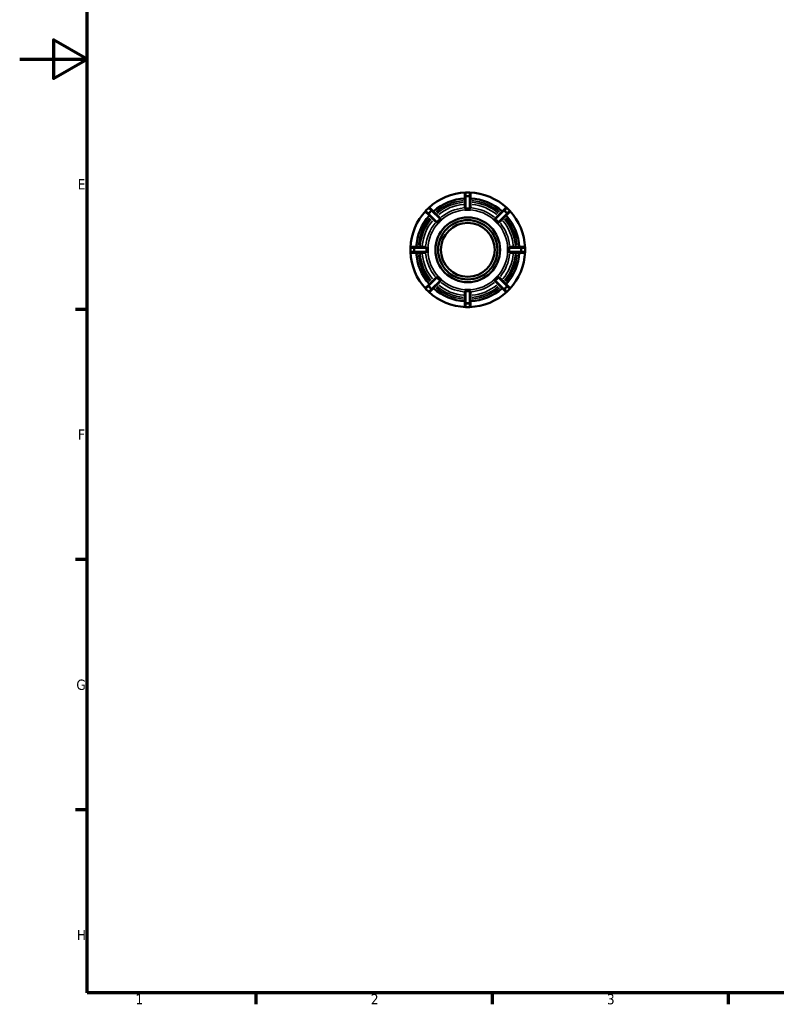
# Model space of a CAD drawing. Header units: millimetres. Extents: x 0 to 898, y 0 to 594.
# Tile 1 of 4: x 0 to 225, y 17 to 309. Entities that reach past the tile are written whole.
import ezdxf

# ---------------------------------------------------------------- set-up
doc = ezdxf.new("R2010")
doc.units = ezdxf.units.MM
for name, color, linetype, lineweight in [('Border (ANSI)', 7, 'Continuous', 70), ('Visible (ANSI)', 7, 'Continuous', 50), ('Visible Narrow (ANSI)', 7, 'Continuous', 35)]:
    doc.layers.add(name, color=color, linetype=linetype, lineweight=lineweight)
doc.styles.add('Note Text (ANSI)', font='tahoma.ttf')

# ---------------------------------------------------------------- blocks, each defined once
blk = doc.blocks.new('Borders Default Border')
at = {"layer": 'Border (ANSI)'}
for p, q in [((20, 222.75), (16.55, 222.75)), ((20, 148.5), (16.55, 148.5)), ((20, 74.25), (16.55, 74.25)), ((70.08, 20), (70.08, 16.55)), ((140.17, 20), (140.17, 16.55)), ((210.25, 20), (210.25, 16.55))]:
    blk.add_line(p, q, dxfattribs=at)
at = {"layer": 'Border (ANSI)', "flags": 128}
for points in [[(20, 20), (20, 574), (821, 574), (821, 20), (20, 20)], [(0, 297), (20, 297), (10, 302.77), (10, 291.23), (20, 297)]]:
    blk.add_lwpolyline(points, dxfattribs=at)
at = {"layer": 'Border (ANSI)', "char_height": 3.05, "attachment_point": 7, "style": 'Note Text (ANSI)'}
for s, insert in [('E', (17.21, 258.35)), ('F', (17.29, 184.1)), ('G', (16.81, 109.79)), ('H', (16.97, 35.6)), ('1', (34.35, 16.55)), ('2', (104.2, 16.55)), ('3', (174.26, 16.49))]:
    blk.add_mtext(s, dxfattribs=dict(at, insert=insert))

msp = doc.modelspace()

# ---------------------------------------------------------------- linework, layer by layer
at = {"layer": 'Visible (ANSI)'}
for p, q in [((132.109, 257.107), (132.109, 256.092)), ((133.489, 257.427), (132.429, 257.427)), ((133.809, 256.092), (133.809, 257.107)), ((132.109, 256.092), (132.109, 252.881)), ((133.809, 252.881), (133.809, 256.092)), ((121.312, 252.823), (120.563, 252.073)), ((120.563, 251.621), (121.281, 250.903)), ((122.483, 252.105), (121.765, 252.823)), ((124.753, 249.835), (122.483, 252.105)), ((132.109, 252.275), (132.109, 252.277)), ((132.959, 252.275), (132.109, 252.275)), ((133.809, 252.275), (132.959, 252.275)), ((133.809, 252.277), (133.809, 252.275)), ((143.434, 252.105), (141.164, 249.835)), ((144.152, 252.823), (143.434, 252.105)), ((145.354, 252.073), (144.605, 252.823)), ((144.636, 250.903), (145.354, 251.621)), ((121.281, 250.903), (123.551, 248.633)), ((124.581, 248.805), (123.98, 248.204)), ((125.182, 249.406), (124.581, 248.805)), ((125.18, 249.408), (125.182, 249.406)), ((140.735, 249.406), (140.737, 249.408)), ((141.336, 248.805), (140.735, 249.406)), ((141.937, 248.204), (141.336, 248.805)), ((142.366, 248.633), (144.636, 250.903)), ((123.98, 248.204), (123.978, 248.206)), ((141.939, 248.206), (141.937, 248.204)), ((115.959, 240.957), (115.959, 239.897)), ((117.294, 241.277), (116.279, 241.277)), ((116.279, 239.577), (117.294, 239.577)), ((120.505, 241.277), (117.294, 241.277)), ((117.294, 239.577), (120.505, 239.577)), ((121.108, 241.277), (121.111, 241.277)), ((121.111, 239.577), (121.108, 239.577)), ((121.111, 241.277), (121.111, 240.427)), ((121.111, 240.427), (121.111, 239.577)), ((144.806, 240.427), (144.806, 241.277)), ((144.806, 241.277), (144.809, 241.277)), ((144.806, 239.577), (144.806, 240.427)), ((144.809, 239.577), (144.806, 239.577)), ((148.623, 241.277), (145.412, 241.277)), ((145.412, 239.577), (148.623, 239.577)), ((149.639, 241.277), (148.623, 241.277)), ((148.623, 239.577), (149.639, 239.577)), ((149.959, 239.897), (149.959, 240.957)), ((123.551, 232.222), (121.281, 229.952)), ((122.483, 228.75), (124.753, 231.02)), ((123.978, 232.649), (123.98, 232.651)), ((123.98, 232.651), (124.581, 232.05)), ((124.581, 232.05), (125.182, 231.449)), ((125.182, 231.449), (125.18, 231.447)), ((140.735, 231.449), (141.336, 232.05)), ((140.737, 231.447), (140.735, 231.449)), ((141.164, 231.02), (143.434, 228.75)), ((141.336, 232.05), (141.937, 232.651)), ((141.937, 232.651), (141.939, 232.649)), ((144.636, 229.952), (142.366, 232.222)), ((121.281, 229.952), (120.563, 229.234)), ((120.563, 228.781), (121.312, 228.032)), ((121.765, 228.032), (122.483, 228.75)), ((132.109, 228.58), (132.959, 228.58)), ((132.109, 228.577), (132.109, 228.58)), ((132.109, 227.973), (132.109, 224.763)), ((132.959, 228.58), (133.809, 228.58)), ((133.809, 228.58), (133.809, 228.577)), ((133.809, 224.763), (133.809, 227.973)), ((143.434, 228.75), (144.152, 228.032)), ((144.605, 228.032), (145.354, 228.781)), ((145.354, 229.234), (144.636, 229.952)), ((132.109, 224.763), (132.109, 223.747)), ((132.429, 223.427), (133.489, 223.427)), ((133.809, 223.747), (133.809, 224.763))]:
    msp.add_line(p, q, dxfattribs=at)
for radius in [9.6, 8.8, 8]:
    msp.add_circle((132.959, 240.427), radius, dxfattribs=at)
for centre, radius, start, end in [((132.959, 240.427), 17, 92.06797, 132.93203), ((132.429, 257.107), 0.32, 90, 180), ((133.489, 257.107), 0.32, 0, 90), ((132.959, 240.427), 17, 47.06797, 87.93203), ((132.959, 240.427), 15.3, 93.18474, 131.81526), ((132.959, 240.427), 15.3, 48.18474, 86.81526), ((132.959, 240.427), 17, 137.06797, 177.93203), ((120.789, 251.847), 0.32, 135, 225), ((121.539, 252.597), 0.32, 45, 135), ((144.378, 252.597), 0.32, 45, 135), ((145.128, 251.847), 0.32, 315, 45), ((132.959, 240.427), 17, 2.06797, 42.93203), ((132.959, 240.427), 15.3, 138.18474, 176.81526), ((132.959, 240.427), 15.3, 3.18474, 41.81526), ((116.279, 240.957), 0.32, 90, 180), ((116.279, 239.897), 0.32, 180, 270), ((132.959, 240.427), 17, 182.06797, 222.93203), ((132.959, 240.427), 15.3, 183.18474, 221.81526), ((132.959, 240.427), 15.3, 318.18474, 356.81526), ((132.959, 240.427), 17, 317.06797, 357.93203), ((149.639, 240.957), 0.32, 0, 90), ((149.639, 239.897), 0.32, 270, 0), ((120.789, 229.008), 0.32, 135, 225), ((121.539, 228.258), 0.32, 225, 315), ((132.959, 240.427), 17, 227.06797, 267.93203), ((132.959, 240.427), 15.3, 228.18474, 266.81526), ((132.959, 240.427), 17, 272.06797, 312.93203), ((132.959, 240.427), 15.3, 273.18474, 311.81526), ((144.378, 228.258), 0.32, 225, 315), ((145.128, 229.008), 0.32, 315, 45), ((132.429, 223.747), 0.32, 180, 270), ((133.489, 223.747), 0.32, 270, 0)]:
    msp.add_arc(centre, radius, start, end, dxfattribs=at)
for points, knots in [([(132.429, 252.666), (132.42, 252.665), (132.412, 252.665), (132.389, 252.668), (132.373, 252.672), (132.331, 252.69), (132.307, 252.704), (132.249, 252.745), (132.211, 252.776), (132.154, 252.827), (132.134, 252.847), (132.116, 252.867), (132.112, 252.872), (132.109, 252.878), (132.109, 252.88), (132.109, 252.881)], [-0.137237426, -0.137237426, -0.137237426, -0.137237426, -0.131425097, -0.131425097, -0.121371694, -0.121371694, -0.10877614, -0.10877614, -0.088436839, -0.088436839, -0.072316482, -0.072316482, -0.065472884, -0.065472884, -0.061798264, -0.061798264, -0.061798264, -0.061798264]), ([(132.109, 252.277), (132.126, 252.277), (132.144, 252.277), (132.433, 252.274), (132.707, 252.275), (132.959, 252.275)], [0.242782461, 0.242782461, 0.242782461, 0.242782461, 0.247718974, 0.247718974, 0.32306477, 0.32306477, 0.32306477, 0.32306477]), ([(133.489, 252.666), (133.307, 252.68), (133.128, 252.687), (132.959, 252.687), (132.79, 252.687), (132.61, 252.68), (132.429, 252.666)], [-0.05070894, -0.05070894, -0.05070894, -0.05070894, 0, 0, 0, 0.05070894, 0.05070894, 0.05070894, 0.05070894]), ([(132.959, 252.275), (133.21, 252.275), (133.484, 252.274), (133.773, 252.277), (133.791, 252.277), (133.809, 252.277)], [0.32306477, 0.32306477, 0.32306477, 0.32306477, 0.398410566, 0.398410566, 0.403347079, 0.403347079, 0.403347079, 0.403347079]), ([(133.809, 252.881), (133.809, 252.88), (133.808, 252.879), (133.807, 252.875), (133.805, 252.871), (133.794, 252.858), (133.782, 252.846), (133.738, 252.804), (133.699, 252.77), (133.633, 252.72), (133.606, 252.701), (133.565, 252.68), (133.548, 252.673), (133.518, 252.666), (133.504, 252.665), (133.489, 252.666), (133.489, 252.666), (133.489, 252.666)], [-0.059210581, -0.059210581, -0.059210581, -0.059210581, -0.057822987, -0.057822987, -0.053997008, -0.053997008, -0.046449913, -0.046449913, -0.031577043, -0.031577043, -0.021712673, -0.021712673, -0.016299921, -0.016299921, -0.012049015, -0.012049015, -0.011941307, -0.011941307, -0.011941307, -0.011941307]), ([(123.93, 248.707), (123.927, 248.703), (123.924, 248.7), (123.915, 248.691), (123.909, 248.686), (123.889, 248.673), (123.875, 248.666), (123.827, 248.648), (123.786, 248.641), (123.699, 248.631), (123.65, 248.628), (123.587, 248.626), (123.567, 248.627), (123.555, 248.63), (123.552, 248.631), (123.551, 248.633)], [-0.077614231, -0.077614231, -0.077614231, -0.077614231, -0.075742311, -0.075742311, -0.072287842, -0.072287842, -0.065143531, -0.065143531, -0.047720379, -0.047720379, -0.026843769, -0.026843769, -0.012195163, -0.012195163, -0.007966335, -0.007966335, -0.007966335, -0.007966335]), ([(124.679, 249.456), (124.541, 249.338), (124.41, 249.215), (124.29, 249.096), (124.17, 248.976), (124.048, 248.845), (123.93, 248.707)], [-0.05070894, -0.05070894, -0.05070894, -0.05070894, 0, 0, 0, 0.05070894, 0.05070894, 0.05070894, 0.05070894]), ([(123.978, 248.206), (123.991, 248.218), (124.004, 248.23), (124.21, 248.433), (124.403, 248.627), (124.581, 248.805)], [0.242782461, 0.242782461, 0.242782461, 0.242782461, 0.247718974, 0.247718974, 0.32306477, 0.32306477, 0.32306477, 0.32306477]), ([(124.581, 248.805), (124.759, 248.983), (124.953, 249.176), (125.156, 249.382), (125.168, 249.395), (125.18, 249.408)], [0.32306477, 0.32306477, 0.32306477, 0.32306477, 0.398410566, 0.398410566, 0.403347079, 0.403347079, 0.403347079, 0.403347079]), ([(124.753, 249.835), (124.755, 249.833), (124.756, 249.831), (124.76, 249.816), (124.76, 249.793), (124.757, 249.721), (124.754, 249.671), (124.744, 249.596), (124.738, 249.568), (124.724, 249.521), (124.717, 249.504), (124.704, 249.483), (124.698, 249.476), (124.688, 249.464), (124.684, 249.46), (124.679, 249.456)], [-0.14692538, -0.14692538, -0.14692538, -0.14692538, -0.143127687, -0.143127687, -0.128806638, -0.128806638, -0.111134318, -0.111134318, -0.100320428, -0.100320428, -0.091501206, -0.091501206, -0.0868067, -0.0868067, -0.083651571, -0.083651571, -0.083651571, -0.083651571]), ([(140.737, 249.408), (140.749, 249.395), (140.762, 249.382), (140.964, 249.176), (141.159, 248.983), (141.336, 248.805)], [0.242782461, 0.242782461, 0.242782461, 0.242782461, 0.247718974, 0.247718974, 0.32306477, 0.32306477, 0.32306477, 0.32306477]), ([(141.238, 249.456), (141.234, 249.459), (141.231, 249.462), (141.223, 249.471), (141.218, 249.477), (141.204, 249.497), (141.197, 249.511), (141.179, 249.559), (141.172, 249.6), (141.162, 249.687), (141.159, 249.736), (141.157, 249.799), (141.158, 249.819), (141.162, 249.831), (141.163, 249.833), (141.164, 249.835)], [-0.077614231, -0.077614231, -0.077614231, -0.077614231, -0.075742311, -0.075742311, -0.072287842, -0.072287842, -0.065143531, -0.065143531, -0.047720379, -0.047720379, -0.026843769, -0.026843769, -0.012195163, -0.012195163, -0.007966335, -0.007966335, -0.007966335, -0.007966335]), ([(141.987, 248.707), (141.869, 248.845), (141.747, 248.976), (141.627, 249.096), (141.508, 249.215), (141.376, 249.338), (141.238, 249.456)], [-0.05070894, -0.05070894, -0.05070894, -0.05070894, 0, 0, 0, 0.05070894, 0.05070894, 0.05070894, 0.05070894]), ([(141.336, 248.805), (141.514, 248.627), (141.707, 248.433), (141.913, 248.23), (141.926, 248.218), (141.939, 248.206)], [0.32306477, 0.32306477, 0.32306477, 0.32306477, 0.398410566, 0.398410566, 0.403347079, 0.403347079, 0.403347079, 0.403347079]), ([(142.366, 248.633), (142.365, 248.631), (142.362, 248.63), (142.348, 248.626), (142.324, 248.626), (142.252, 248.628), (142.202, 248.632), (142.127, 248.642), (142.099, 248.648), (142.052, 248.662), (142.035, 248.669), (142.014, 248.682), (142.007, 248.688), (141.996, 248.698), (141.991, 248.702), (141.987, 248.707)], [-0.14692538, -0.14692538, -0.14692538, -0.14692538, -0.143127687, -0.143127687, -0.128806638, -0.128806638, -0.111134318, -0.111134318, -0.100320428, -0.100320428, -0.091501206, -0.091501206, -0.0868067, -0.0868067, -0.083651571, -0.083651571, -0.083651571, -0.083651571]), ([(120.505, 241.277), (120.506, 241.277), (120.506, 241.277), (120.511, 241.276), (120.514, 241.273), (120.528, 241.263), (120.54, 241.251), (120.581, 241.207), (120.616, 241.168), (120.666, 241.102), (120.685, 241.075), (120.706, 241.033), (120.713, 241.017), (120.72, 240.986), (120.721, 240.973), (120.72, 240.958), (120.72, 240.958), (120.72, 240.957)], [-0.059210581, -0.059210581, -0.059210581, -0.059210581, -0.057822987, -0.057822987, -0.053997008, -0.053997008, -0.046449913, -0.046449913, -0.031577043, -0.031577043, -0.021712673, -0.021712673, -0.016299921, -0.016299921, -0.012049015, -0.012049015, -0.011941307, -0.011941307, -0.011941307, -0.011941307]), ([(120.72, 239.897), (120.721, 239.889), (120.721, 239.881), (120.718, 239.858), (120.714, 239.842), (120.696, 239.799), (120.682, 239.776), (120.641, 239.718), (120.61, 239.68), (120.559, 239.623), (120.539, 239.602), (120.519, 239.585), (120.514, 239.581), (120.508, 239.578), (120.506, 239.577), (120.505, 239.577)], [-0.137237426, -0.137237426, -0.137237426, -0.137237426, -0.131425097, -0.131425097, -0.121371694, -0.121371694, -0.10877614, -0.10877614, -0.088436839, -0.088436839, -0.072316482, -0.072316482, -0.065472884, -0.065472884, -0.061798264, -0.061798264, -0.061798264, -0.061798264]), ([(120.72, 240.957), (120.706, 240.776), (120.699, 240.596), (120.699, 240.427), (120.699, 240.258), (120.706, 240.079), (120.72, 239.897)], [0.5954206, 0.5954206, 0.5954206, 0.5954206, 0.64612954, 0.64612954, 0.64612954, 0.69683848, 0.69683848, 0.69683848, 0.69683848]), ([(121.111, 240.427), (121.111, 240.679), (121.112, 240.953), (121.109, 241.242), (121.109, 241.26), (121.108, 241.277)], [0.32306477, 0.32306477, 0.32306477, 0.32306477, 0.398410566, 0.398410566, 0.403347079, 0.403347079, 0.403347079, 0.403347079]), ([(121.108, 239.577), (121.109, 239.595), (121.109, 239.613), (121.112, 239.902), (121.111, 240.176), (121.111, 240.427)], [0.242782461, 0.242782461, 0.242782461, 0.242782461, 0.247718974, 0.247718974, 0.32306477, 0.32306477, 0.32306477, 0.32306477]), ([(144.809, 241.277), (144.808, 241.26), (144.808, 241.242), (144.806, 240.953), (144.806, 240.679), (144.806, 240.427)], [0.242782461, 0.242782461, 0.242782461, 0.242782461, 0.247718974, 0.247718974, 0.32306477, 0.32306477, 0.32306477, 0.32306477]), ([(144.806, 240.427), (144.806, 240.176), (144.806, 239.902), (144.808, 239.613), (144.808, 239.595), (144.809, 239.577)], [0.32306477, 0.32306477, 0.32306477, 0.32306477, 0.398410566, 0.398410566, 0.403347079, 0.403347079, 0.403347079, 0.403347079]), ([(145.197, 240.957), (145.196, 240.966), (145.197, 240.974), (145.199, 240.997), (145.203, 241.013), (145.221, 241.055), (145.235, 241.078), (145.276, 241.137), (145.307, 241.175), (145.359, 241.232), (145.378, 241.252), (145.398, 241.27), (145.403, 241.274), (145.409, 241.277), (145.411, 241.277), (145.412, 241.277)], [-0.137237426, -0.137237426, -0.137237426, -0.137237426, -0.131425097, -0.131425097, -0.121371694, -0.121371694, -0.10877614, -0.10877614, -0.088436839, -0.088436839, -0.072316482, -0.072316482, -0.065472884, -0.065472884, -0.061798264, -0.061798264, -0.061798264, -0.061798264]), ([(145.412, 239.577), (145.412, 239.577), (145.411, 239.578), (145.406, 239.579), (145.403, 239.581), (145.389, 239.592), (145.377, 239.604), (145.336, 239.647), (145.301, 239.687), (145.251, 239.753), (145.232, 239.78), (145.211, 239.821), (145.204, 239.838), (145.197, 239.868), (145.196, 239.882), (145.197, 239.897), (145.197, 239.897), (145.197, 239.897)], [-0.059210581, -0.059210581, -0.059210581, -0.059210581, -0.057822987, -0.057822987, -0.053997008, -0.053997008, -0.046449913, -0.046449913, -0.031577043, -0.031577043, -0.021712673, -0.021712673, -0.016299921, -0.016299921, -0.012049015, -0.012049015, -0.011941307, -0.011941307, -0.011941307, -0.011941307]), ([(145.197, 239.897), (145.211, 240.079), (145.218, 240.258), (145.218, 240.427), (145.218, 240.596), (145.211, 240.776), (145.197, 240.957)], [0.5954206, 0.5954206, 0.5954206, 0.5954206, 0.64612954, 0.64612954, 0.64612954, 0.69683848, 0.69683848, 0.69683848, 0.69683848]), ([(123.551, 232.222), (123.553, 232.223), (123.555, 232.225), (123.569, 232.229), (123.593, 232.229), (123.665, 232.226), (123.715, 232.223), (123.79, 232.212), (123.818, 232.207), (123.865, 232.193), (123.882, 232.185), (123.903, 232.172), (123.91, 232.167), (123.922, 232.157), (123.926, 232.153), (123.93, 232.148)], [-0.14692538, -0.14692538, -0.14692538, -0.14692538, -0.143127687, -0.143127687, -0.128806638, -0.128806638, -0.111134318, -0.111134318, -0.100320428, -0.100320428, -0.091501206, -0.091501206, -0.0868067, -0.0868067, -0.083651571, -0.083651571, -0.083651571, -0.083651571]), ([(123.93, 232.148), (124.048, 232.01), (124.17, 231.878), (124.29, 231.759), (124.41, 231.639), (124.541, 231.517), (124.679, 231.399)], [-0.05070894, -0.05070894, -0.05070894, -0.05070894, 0, 0, 0, 0.05070894, 0.05070894, 0.05070894, 0.05070894]), ([(124.581, 232.05), (124.403, 232.227), (124.21, 232.422), (124.004, 232.624), (123.991, 232.637), (123.978, 232.649)], [0.32306477, 0.32306477, 0.32306477, 0.32306477, 0.398410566, 0.398410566, 0.403347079, 0.403347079, 0.403347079, 0.403347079]), ([(125.18, 231.447), (125.168, 231.46), (125.156, 231.472), (124.953, 231.679), (124.759, 231.872), (124.581, 232.05)], [0.242782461, 0.242782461, 0.242782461, 0.242782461, 0.247718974, 0.247718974, 0.32306477, 0.32306477, 0.32306477, 0.32306477]), ([(124.679, 231.399), (124.683, 231.396), (124.686, 231.393), (124.694, 231.384), (124.699, 231.378), (124.713, 231.358), (124.72, 231.344), (124.738, 231.295), (124.745, 231.255), (124.755, 231.168), (124.758, 231.119), (124.76, 231.055), (124.759, 231.036), (124.756, 231.023), (124.755, 231.021), (124.753, 231.02)], [-0.077614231, -0.077614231, -0.077614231, -0.077614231, -0.075742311, -0.075742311, -0.072287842, -0.072287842, -0.065143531, -0.065143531, -0.047720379, -0.047720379, -0.026843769, -0.026843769, -0.012195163, -0.012195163, -0.007966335, -0.007966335, -0.007966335, -0.007966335]), ([(141.336, 232.05), (141.159, 231.872), (140.964, 231.679), (140.762, 231.472), (140.749, 231.46), (140.737, 231.447)], [0.32306477, 0.32306477, 0.32306477, 0.32306477, 0.398410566, 0.398410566, 0.403347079, 0.403347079, 0.403347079, 0.403347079]), ([(141.164, 231.02), (141.162, 231.021), (141.161, 231.024), (141.157, 231.038), (141.157, 231.062), (141.16, 231.134), (141.163, 231.184), (141.173, 231.259), (141.179, 231.287), (141.193, 231.334), (141.201, 231.351), (141.214, 231.372), (141.219, 231.379), (141.229, 231.39), (141.233, 231.395), (141.238, 231.399)], [-0.14692538, -0.14692538, -0.14692538, -0.14692538, -0.143127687, -0.143127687, -0.128806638, -0.128806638, -0.111134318, -0.111134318, -0.100320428, -0.100320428, -0.091501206, -0.091501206, -0.0868067, -0.0868067, -0.083651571, -0.083651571, -0.083651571, -0.083651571]), ([(141.238, 231.399), (141.376, 231.517), (141.508, 231.639), (141.627, 231.759), (141.747, 231.878), (141.869, 232.01), (141.987, 232.148)], [-0.05070894, -0.05070894, -0.05070894, -0.05070894, 0, 0, 0, 0.05070894, 0.05070894, 0.05070894, 0.05070894]), ([(141.939, 232.649), (141.926, 232.637), (141.913, 232.624), (141.707, 232.422), (141.514, 232.227), (141.336, 232.05)], [0.242782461, 0.242782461, 0.242782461, 0.242782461, 0.247718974, 0.247718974, 0.32306477, 0.32306477, 0.32306477, 0.32306477]), ([(141.987, 232.148), (141.99, 232.151), (141.993, 232.155), (142.002, 232.163), (142.008, 232.168), (142.028, 232.182), (142.042, 232.189), (142.091, 232.207), (142.131, 232.213), (142.218, 232.224), (142.267, 232.227), (142.33, 232.229), (142.35, 232.228), (142.363, 232.224), (142.365, 232.223), (142.366, 232.222)], [-0.077614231, -0.077614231, -0.077614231, -0.077614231, -0.075742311, -0.075742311, -0.072287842, -0.072287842, -0.065143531, -0.065143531, -0.047720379, -0.047720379, -0.026843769, -0.026843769, -0.012195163, -0.012195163, -0.007966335, -0.007966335, -0.007966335, -0.007966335]), ([(132.959, 228.58), (132.707, 228.58), (132.433, 228.58), (132.144, 228.578), (132.126, 228.578), (132.109, 228.577)], [0.32306477, 0.32306477, 0.32306477, 0.32306477, 0.398410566, 0.398410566, 0.403347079, 0.403347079, 0.403347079, 0.403347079]), ([(132.109, 227.973), (132.109, 227.974), (132.109, 227.975), (132.11, 227.979), (132.113, 227.983), (132.123, 227.997), (132.135, 228.009), (132.179, 228.05), (132.218, 228.085), (132.284, 228.135), (132.311, 228.154), (132.352, 228.175), (132.369, 228.182), (132.399, 228.189), (132.413, 228.19), (132.428, 228.189), (132.428, 228.189), (132.429, 228.189)], [-0.059210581, -0.059210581, -0.059210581, -0.059210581, -0.057822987, -0.057822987, -0.053997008, -0.053997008, -0.046449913, -0.046449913, -0.031577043, -0.031577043, -0.021712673, -0.021712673, -0.016299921, -0.016299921, -0.012049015, -0.012049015, -0.011941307, -0.011941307, -0.011941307, -0.011941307]), ([(132.429, 228.189), (132.61, 228.174), (132.79, 228.168), (132.959, 228.168), (133.128, 228.168), (133.307, 228.174), (133.489, 228.189)], [0.5954206, 0.5954206, 0.5954206, 0.5954206, 0.64612954, 0.64612954, 0.64612954, 0.69683848, 0.69683848, 0.69683848, 0.69683848]), ([(133.809, 228.577), (133.791, 228.578), (133.773, 228.578), (133.484, 228.58), (133.21, 228.58), (132.959, 228.58)], [0.242782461, 0.242782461, 0.242782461, 0.242782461, 0.247718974, 0.247718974, 0.32306477, 0.32306477, 0.32306477, 0.32306477]), ([(133.489, 228.189), (133.497, 228.189), (133.505, 228.189), (133.528, 228.187), (133.544, 228.183), (133.586, 228.165), (133.61, 228.151), (133.668, 228.11), (133.706, 228.079), (133.763, 228.027), (133.784, 228.008), (133.801, 227.988), (133.805, 227.983), (133.808, 227.977), (133.809, 227.975), (133.809, 227.973)], [-0.137237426, -0.137237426, -0.137237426, -0.137237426, -0.131425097, -0.131425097, -0.121371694, -0.121371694, -0.10877614, -0.10877614, -0.088436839, -0.088436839, -0.072316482, -0.072316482, -0.065472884, -0.065472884, -0.061798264, -0.061798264, -0.061798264, -0.061798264])]:
    msp.add_open_spline(points, degree=3, knots=knots, dxfattribs=at)
at = {"layer": 'Visible Narrow (ANSI)'}
for p, q in [((132.429, 257.427), (132.429, 257.426)), ((132.429, 256.461), (132.429, 257.375)), ((132.482, 257.426), (133.436, 257.426)), ((133.489, 257.426), (133.489, 257.427)), ((133.489, 257.375), (133.489, 256.461)), ((132.429, 256.408), (132.429, 256.218)), ((132.429, 252.843), (132.429, 256.024)), ((133.436, 256.41), (132.482, 256.41)), ((132.482, 256.201), (133.436, 256.201)), ((133.489, 256.218), (133.489, 256.408)), ((133.489, 256.024), (133.489, 252.843)), ((120.563, 252.073), (120.564, 252.073)), ((121.246, 251.39), (120.6, 252.037)), ((120.601, 252.11), (121.276, 252.785)), ((121.283, 251.353), (121.418, 251.218)), ((121.313, 252.822), (121.312, 252.823)), ((121.994, 252.066), (121.319, 251.392)), ((121.349, 252.786), (121.996, 252.14)), ((121.468, 251.244), (122.142, 251.918)), ((122.168, 251.968), (122.033, 252.102)), ((122.305, 251.831), (124.554, 249.581)), ((141.363, 249.581), (143.613, 251.831)), ((143.884, 252.102), (143.749, 251.968)), ((143.775, 251.918), (144.45, 251.244)), ((143.921, 252.14), (144.568, 252.786)), ((144.598, 251.392), (143.923, 252.066)), ((144.499, 251.218), (144.634, 251.353)), ((144.605, 252.823), (144.604, 252.822)), ((144.641, 252.785), (145.316, 252.11)), ((145.317, 252.037), (144.671, 251.39)), ((145.353, 252.073), (145.354, 252.073)), ((123.805, 248.832), (121.555, 251.081)), ((144.362, 251.081), (142.112, 248.832)), ((115.96, 240.957), (115.959, 240.957)), ((115.959, 239.897), (115.96, 239.897)), ((115.96, 239.95), (115.96, 240.904)), ((116.011, 240.957), (116.925, 240.957)), ((116.925, 239.897), (116.011, 239.897)), ((116.975, 240.904), (116.975, 239.95)), ((117.168, 240.957), (116.978, 240.957)), ((116.978, 239.897), (117.168, 239.897)), ((117.185, 239.95), (117.185, 240.904)), ((117.362, 240.957), (120.543, 240.957)), ((120.543, 239.897), (117.362, 239.897)), ((145.374, 240.957), (148.556, 240.957)), ((148.556, 239.897), (145.374, 239.897)), ((148.732, 240.904), (148.732, 239.95)), ((148.94, 240.957), (148.749, 240.957)), ((148.749, 239.897), (148.94, 239.897)), ((148.942, 239.95), (148.942, 240.904)), ((148.992, 240.957), (149.907, 240.957)), ((149.907, 239.897), (148.992, 239.897)), ((149.959, 240.957), (149.957, 240.957)), ((149.957, 240.904), (149.957, 239.95)), ((149.957, 239.897), (149.959, 239.897)), ((121.555, 229.773), (123.805, 232.023)), ((124.554, 231.274), (122.305, 229.024)), ((143.613, 229.024), (141.363, 231.274)), ((142.112, 232.023), (144.362, 229.773)), ((120.564, 228.782), (120.563, 228.781)), ((120.6, 228.818), (121.246, 229.464)), ((121.276, 228.07), (120.601, 228.745)), ((121.418, 229.636), (121.283, 229.502)), ((121.312, 228.032), (121.313, 228.033)), ((121.319, 229.463), (121.994, 228.788)), ((121.996, 228.715), (121.349, 228.069)), ((122.142, 228.936), (121.468, 229.611)), ((122.033, 228.752), (122.168, 228.887)), ((132.429, 224.83), (132.429, 228.012)), ((133.489, 228.012), (133.489, 224.83)), ((143.749, 228.887), (143.884, 228.752)), ((144.45, 229.611), (143.775, 228.936)), ((144.568, 228.069), (143.921, 228.715)), ((143.923, 228.788), (144.598, 229.463)), ((144.634, 229.502), (144.499, 229.636)), ((144.604, 228.033), (144.605, 228.032)), ((145.316, 228.745), (144.641, 228.07)), ((144.671, 229.464), (145.317, 228.818)), ((145.354, 228.781), (145.353, 228.782)), ((132.429, 224.637), (132.429, 224.446)), ((132.429, 223.479), (132.429, 224.393)), ((132.429, 223.428), (132.429, 223.427)), ((133.436, 224.654), (132.482, 224.654)), ((132.482, 224.444), (133.436, 224.444)), ((133.436, 223.429), (132.482, 223.429)), ((133.489, 224.446), (133.489, 224.637)), ((133.489, 224.393), (133.489, 223.479)), ((133.489, 223.427), (133.489, 223.428))]:
    msp.add_line(p, q, dxfattribs=at)
for radius, start, end in [(14.66, 95.24153, 129.75847), (14.186, 95.34151, 129.65849), (14.186, 50.34151, 84.65849), (14.66, 50.24153, 84.75847), (13.549, 95.48717, 129.51283), (11.848, 92.25, 132.75), (12.485, 95.76334, 129.23666), (11.848, 47.25, 87.75), (12.485, 50.76334, 84.23666), (13.549, 50.48717, 84.51283), (14.66, 140.24153, 174.75847), (14.186, 140.34151, 174.65849), (13.549, 140.48717, 174.51283), (11.848, 137.25, 177.75), (11.848, 2.25, 42.75), (13.549, 5.48717, 39.51283), (14.186, 5.34151, 39.65849), (14.66, 5.24153, 39.75847), (12.485, 140.76334, 174.23666), (12.485, 5.76334, 39.23666), (11.848, 182.25, 222.75), (11.848, 317.25, 357.75), (14.66, 185.24153, 219.75847), (14.186, 185.34151, 219.65849), (13.549, 185.48717, 219.51283), (12.485, 185.76334, 219.23666), (12.485, 320.76334, 354.23666), (13.549, 320.48717, 354.51283), (14.186, 320.34151, 354.65849), (14.66, 320.24153, 354.75847), (11.848, 227.25, 267.75), (11.848, 272.25, 312.75), (14.66, 230.24153, 264.75847), (14.186, 230.34151, 264.65849), (13.549, 230.48717, 264.51283), (12.485, 230.76334, 264.23666), (12.485, 275.76334, 309.23666), (13.549, 275.48717, 309.51283), (14.186, 275.34151, 309.65849), (14.66, 275.24153, 309.75847)]:
    msp.add_arc((132.959, 240.427), radius, start, end, dxfattribs=at)
for centre, major_axis, ratio, start_param, end_param in [((132.429, 257.107), (-0.32, 0), 0.9961947, 4.7909288, 6.2046455), ((133.489, 257.107), (0.32, 0), 0.9961947, 0.0785398, 1.4922565), ((132.429, 256.092), (-0.32, 0), 0.9961947, 4.7909288, 6.2046455), ((132.429, 256.092), (-0.32, 0), 0.3420201, 4.7909288, 6.2046455), ((133.489, 256.092), (0.32, 0), 0.9961947, 0.0785398, 1.4922565), ((133.489, 256.092), (0.32, 0), 0.3420201, 0.0785398, 1.4922565), ((120.789, 251.847), (-0.226, -0.226), 0.9961947, 4.7909288, 6.2046455), ((121.507, 251.129), (-0.226, -0.226), 0.9961947, 4.7909288, 6.2046455), ((121.539, 252.597), (0.226, 0.226), 0.9961947, 0.0785398, 1.4922565), ((122.257, 251.878), (0.226, 0.226), 0.9961947, 0.0785398, 1.4922565), ((122.257, 251.878), (0.226, 0.226), 0.3420201, 0.0785398, 1.4922565), ((143.66, 251.878), (-0.226, 0.226), 0.3420201, 4.7909288, 6.2046455), ((143.66, 251.878), (-0.226, 0.226), 0.9961947, 4.7909288, 6.2046455), ((144.378, 252.597), (-0.226, 0.226), 0.9961947, 4.7909288, 6.2046455), ((144.41, 251.129), (0.226, -0.226), 0.9961947, 0.0785398, 1.4922565), ((145.128, 251.847), (0.226, -0.226), 0.9961947, 0.0785398, 1.4922565), ((121.507, 251.129), (-0.226, -0.226), 0.3420201, 4.7909288, 6.2046455), ((144.41, 251.129), (0.226, -0.226), 0.3420201, 0.0785398, 1.4922565), ((116.279, 240.957), (0, 0.32), 0.9961947, 0.0785398, 1.4922565), ((116.279, 239.897), (0, -0.32), 0.9961947, 4.7909288, 6.2046455), ((117.294, 240.957), (0, 0.32), 0.9961947, 0.0785398, 1.4922565), ((117.294, 239.897), (0, -0.32), 0.9961947, 4.7909288, 6.2046455), ((117.294, 240.957), (0, 0.32), 0.3420201, 0.0785398, 1.4922565), ((117.294, 239.897), (0, -0.32), 0.3420201, 4.7909288, 6.2046455), ((148.623, 240.957), (0, 0.32), 0.3420201, 4.7909288, 6.2046455), ((148.623, 239.897), (0, -0.32), 0.3420201, 0.0785398, 1.4922565), ((148.623, 240.957), (0, 0.32), 0.9961947, 4.7909288, 6.2046455), ((148.623, 239.897), (0, -0.32), 0.9961947, 0.0785398, 1.4922565), ((149.639, 240.957), (0, 0.32), 0.9961947, 4.7909288, 6.2046455), ((149.639, 239.897), (0, -0.32), 0.9961947, 0.0785398, 1.4922565), ((120.789, 229.008), (-0.226, 0.226), 0.9961947, 0.0785398, 1.4922565), ((121.507, 229.726), (-0.226, 0.226), 0.9961947, 0.0785398, 1.4922565), ((121.507, 229.726), (-0.226, 0.226), 0.3420201, 0.0785398, 1.4922565), ((121.539, 228.258), (0.226, -0.226), 0.9961947, 4.7909288, 6.2046455), ((122.257, 228.976), (0.226, -0.226), 0.9961947, 4.7909288, 6.2046455), ((122.257, 228.976), (0.226, -0.226), 0.3420201, 4.7909288, 6.2046455), ((143.66, 228.976), (-0.226, -0.226), 0.3420201, 0.0785398, 1.4922565), ((143.66, 228.976), (-0.226, -0.226), 0.9961947, 0.0785398, 1.4922565), ((144.378, 228.258), (-0.226, -0.226), 0.9961947, 0.0785398, 1.4922565), ((144.41, 229.726), (0.226, 0.226), 0.3420201, 4.7909288, 6.2046455), ((144.41, 229.726), (0.226, 0.226), 0.9961947, 4.7909288, 6.2046455), ((145.128, 229.008), (0.226, 0.226), 0.9961947, 4.7909288, 6.2046455), ((132.429, 224.763), (-0.32, 0), 0.3420201, 0.0785398, 1.4922565), ((132.429, 224.763), (-0.32, 0), 0.9961947, 0.0785398, 1.4922565), ((132.429, 223.747), (-0.32, 0), 0.9961947, 0.0785398, 1.4922565), ((133.489, 224.763), (0.32, 0), 0.3420201, 4.7909288, 6.2046455), ((133.489, 224.763), (0.32, 0), 0.9961947, 4.7909288, 6.2046455), ((133.489, 223.747), (0.32, 0), 0.9961947, 4.7909288, 6.2046455)]:
    msp.add_ellipse(centre, major_axis=major_axis, ratio=ratio, start_param=start_param, end_param=end_param, dxfattribs=at)

# ---------------------------------------------------------------- block references
msp.add_blockref('Borders Default Border', (0, 0))

doc.saveas('drawing.dxf')
